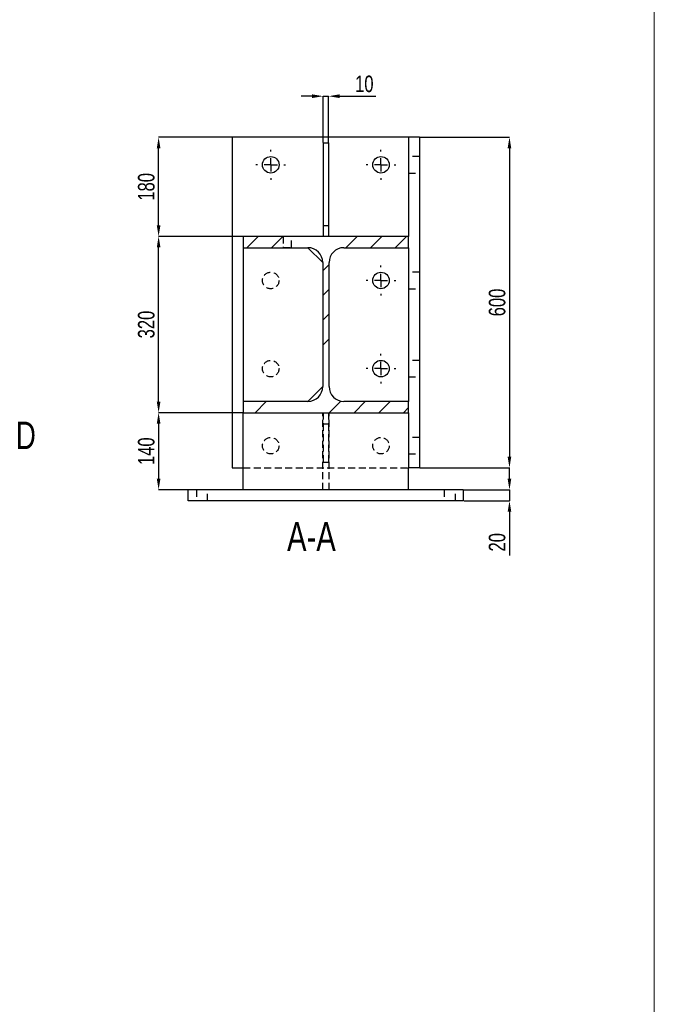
# Model space of a CAD drawing. Header units: millimetres. Extents: x 0 to 1189, y 0 to 841.
# Tile 13 of 29: x 430 to 545, y 432 to 611. Entities that reach past the tile are written whole.
import ezdxf

# ---------------------------------------------------------------- set-up
doc = ezdxf.new("R2010")
doc.units = ezdxf.units.MM
doc.header["$PDSIZE"] = -1
doc.linetypes.add('CENTERX2', pattern=[20.32, 12.7, -2.54, 2.54, -2.54])
doc.linetypes.add('HIDDEN', pattern=[1.905, 1.27, -0.635])
for name, color, linetype in [('COTES', 1, 'Continuous'), ('NOTES', 6, 'Continuous'), ('TRAIT-FINS', 9, 'Continuous'), ('TRAIT-MIXTES', 3, 'CENTERX2'), ('TRAIT-TIRET', 2, 'HIDDEN')]:
    doc.layers.add(name, color=color, linetype=linetype)
doc.layers.add('TRAIT-FORT', color=4, linetype='Continuous', lineweight=25)
doc.styles.add('SLDTEXTSTYLE0', font='TXT', dxfattribs={"width": 0.75})
doc.dimstyles.new('SLDDIMSTYLE0', dxfattribs={"dimtxt": 3, "dimasz": 2, "dimexe": 0, "dimexo": 0.0625, "dimgap": 0.75, "dimtad": 1, "dimdec": 0, "dimlfac": 10, "dimrnd": 1e-09, "dimzin": 12, "dimdsep": 46, "dimtxsty": 'SLDTEXTSTYLE0', "dimsah": 1, "dimcen": 0.09, "dimadec": 0, "dimazin": 3, "dimtfac": 1, "dimtdec": 0, "dimtofl": 0, "dimtmove": 0, "dimatfit": 3, "dimfxl": 1, "dimfrac": 2, "dimtolj": 1, "dimtzin": 12, "dimarcsym": 0})
doc.dimstyles.new('SLDDIMSTYLE1', dxfattribs={"dimtxt": 3, "dimasz": 2, "dimexe": 0, "dimexo": 0.0625, "dimgap": 0.75, "dimtad": 1, "dimdec": 0, "dimlfac": 10, "dimrnd": 1e-09, "dimzin": 12, "dimdsep": 46, "dimtxsty": 'SLDTEXTSTYLE0', "dimsah": 1, "dimcen": 0.09, "dimadec": 0, "dimazin": 3, "dimtfac": 1, "dimtdec": 0, "dimtmove": 0, "dimatfit": 0, "dimfxl": 1, "dimfrac": 2, "dimtolj": 1, "dimtzin": 12, "dimarcsym": 0})

# ---------------------------------------------------------------- blocks, each defined once
blk = doc.blocks.new('_D_164')
at = {"layer": 'COTES', "color": 0, "lineweight": -2, "transparency": 16777216}
for p, q in [((468.27, 589.83), (454.98, 589.83)), ((454.98, 573.83), (454.98, 587.83)), ((470.27, 571.83), (454.98, 571.83))]:
    blk.add_line(p, q, dxfattribs=at)
at = {"layer": 'COTES', "color": 0, "transparency": 16777216}
for points in [[(454.65, 587.83), (455.31, 587.83), (454.98, 589.83)], [(454.65, 573.83), (455.31, 573.83), (454.98, 571.83)]]:
    blk.add_solid(points, dxfattribs=at)
at = {"layer": 'Defpoints', "color": 0, "transparency": 16777216}
for p in [(454.98, 589.83), (468.33, 589.83), (470.33, 571.83)]:
    blk.add_point(p, dxfattribs=at)
at = {"layer": 'COTES', "color": 0, "transparency": 16777216, "insert": (451.23, 580.83), "char_height": 3, "attachment_point": 2, "rotation": 90, "style": 'SLDTEXTSTYLE0'}
blk.add_mtext('\\A1;180', dxfattribs=at)
blk = doc.blocks.new('_D_165')
at = {"layer": 'COTES', "color": 0, "lineweight": -2, "transparency": 16777216}
for p, q in [((470.27, 571.83), (454.98, 571.83)), ((454.98, 541.83), (454.98, 569.83)), ((470.27, 539.83), (454.98, 539.83))]:
    blk.add_line(p, q, dxfattribs=at)
at = {"layer": 'COTES', "color": 0, "transparency": 16777216}
for points in [[(454.65, 569.83), (455.31, 569.83), (454.98, 571.83)], [(454.65, 541.83), (455.31, 541.83), (454.98, 539.83)]]:
    blk.add_solid(points, dxfattribs=at)
at = {"layer": 'Defpoints', "color": 0, "transparency": 16777216}
for p in [(454.98, 571.83), (470.33, 571.83), (470.33, 539.83)]:
    blk.add_point(p, dxfattribs=at)
at = {"layer": 'COTES', "color": 0, "transparency": 16777216, "insert": (451.23, 555.83), "char_height": 3, "attachment_point": 2, "rotation": 90, "style": 'SLDTEXTSTYLE0'}
blk.add_mtext('\\A1;320', dxfattribs=at)
blk = doc.blocks.new('_D_166')
at = {"layer": 'COTES', "color": 0, "lineweight": -2, "transparency": 16777216}
for p, q in [((482.83, 597.28), (480.83, 597.28)), ((484.83, 588.9), (484.83, 597.28)), ((484.83, 597.28), (485.83, 597.28)), ((485.83, 588.9), (485.83, 597.28)), ((487.83, 597.28), (494.37, 597.28))]:
    blk.add_line(p, q, dxfattribs=at)
at = {"layer": 'COTES', "color": 0, "transparency": 16777216}
for points in [[(482.83, 597.62), (482.83, 596.95), (484.83, 597.28)], [(487.83, 597.62), (487.83, 596.95), (485.83, 597.28)]]:
    blk.add_solid(points, dxfattribs=at)
at = {"layer": 'Defpoints', "color": 0, "transparency": 16777216}
for p in [(485.83, 597.28), (484.83, 588.83), (485.83, 588.83)]:
    blk.add_point(p, dxfattribs=at)
at = {"layer": 'COTES', "color": 0, "transparency": 16777216, "insert": (492.31, 601.03), "char_height": 3, "attachment_point": 2, "style": 'SLDTEXTSTYLE0'}
blk.add_mtext('\\A1;10', dxfattribs=at)
blk = doc.blocks.new('_D_167')
at = {"layer": 'COTES', "color": 0, "lineweight": -2, "transparency": 16777216}
for p, q in [((502.4, 589.83), (518.65, 589.83)), ((518.65, 587.83), (518.65, 531.83)), ((502.4, 529.83), (518.65, 529.83))]:
    blk.add_line(p, q, dxfattribs=at)
at = {"layer": 'COTES', "color": 0, "transparency": 16777216}
for points in [[(518.32, 587.83), (518.98, 587.83), (518.65, 589.83)], [(518.32, 531.83), (518.98, 531.83), (518.65, 529.83)]]:
    blk.add_solid(points, dxfattribs=at)
at = {"layer": 'Defpoints', "color": 0, "transparency": 16777216}
for p in [(502.33, 589.83), (502.33, 529.83), (518.65, 529.83)]:
    blk.add_point(p, dxfattribs=at)
at = {"layer": 'COTES', "color": 0, "transparency": 16777216, "insert": (514.9, 559.83), "char_height": 3, "attachment_point": 2, "rotation": 90, "style": 'SLDTEXTSTYLE0'}
blk.add_mtext('\\A1;600', dxfattribs=at)
blk = doc.blocks.new('_D_168')
at = {"layer": 'COTES', "color": 0, "lineweight": -2, "transparency": 16777216}
for p, q in [((470.27, 539.83), (454.98, 539.83)), ((454.98, 537.83), (454.98, 527.83)), ((460.27, 525.83), (454.98, 525.83))]:
    blk.add_line(p, q, dxfattribs=at)
at = {"layer": 'COTES', "color": 0, "transparency": 16777216}
for points in [[(454.65, 537.83), (455.31, 537.83), (454.98, 539.83)], [(454.65, 527.83), (455.31, 527.83), (454.98, 525.83)]]:
    blk.add_solid(points, dxfattribs=at)
at = {"layer": 'Defpoints', "color": 0, "transparency": 16777216}
for p in [(470.33, 539.83), (454.98, 525.83), (460.33, 525.83)]:
    blk.add_point(p, dxfattribs=at)
at = {"layer": 'COTES', "color": 0, "transparency": 16777216, "insert": (451.23, 532.83), "char_height": 3, "attachment_point": 2, "rotation": 90, "style": 'SLDTEXTSTYLE0'}
blk.add_mtext('\\A1;140', dxfattribs=at)
blk = doc.blocks.new('_D_169')
at = {"layer": 'COTES', "color": 0, "lineweight": -2, "transparency": 16777216}
for p, q in [((518.65, 527.83), (518.65, 529.83)), ((510.4, 525.83), (518.65, 525.83)), ((518.65, 525.83), (518.65, 523.83)), ((510.4, 523.83), (518.65, 523.83)), ((518.65, 521.83), (518.65, 513.87))]:
    blk.add_line(p, q, dxfattribs=at)
at = {"layer": 'COTES', "color": 0, "transparency": 16777216}
for points in [[(518.32, 527.83), (518.98, 527.83), (518.65, 525.83)], [(518.32, 521.83), (518.98, 521.83), (518.65, 523.83)]]:
    blk.add_solid(points, dxfattribs=at)
at = {"layer": 'Defpoints', "color": 0, "transparency": 16777216}
for p in [(510.33, 525.83), (518.65, 525.83), (510.33, 523.83)]:
    blk.add_point(p, dxfattribs=at)
at = {"layer": 'COTES', "color": 0, "transparency": 16777216, "insert": (514.9, 516.3), "char_height": 3, "attachment_point": 2, "rotation": 90, "style": 'SLDTEXTSTYLE0'}
blk.add_mtext('\\A1;20', dxfattribs=at)
blk = doc.blocks.new('SW_CENTERMARKSYMBOL_151')
at = {"layer": 'TRAIT-MIXTES', "color": 0}
for p, q in [((0, 2.4), (0, 2.7)), ((-2.4, 0), (-2.7, 0)), ((0, 0), (-1.2, 0)), ((0, 0), (0, 1.2)), ((0, 0), (0, -1.2)), ((0, 0), (1.2, 0)), ((2.4, 0), (2.7, 0)), ((0, -2.4), (0, -2.7))]:
    blk.add_line(p, q, dxfattribs=at)
blk = doc.blocks.new('SW_CENTERMARKSYMBOL_152')
at = {"layer": 'TRAIT-MIXTES', "color": 0}
for p, q in [((0, 2.4), (0, 2.7)), ((-2.4, 0), (-2.7, 0)), ((0, 0), (-1.2, 0)), ((0, 0), (0, 1.2)), ((0, 0), (0, -1.2)), ((0, 0), (1.2, 0)), ((2.4, 0), (2.7, 0)), ((0, -2.4), (0, -2.7))]:
    blk.add_line(p, q, dxfattribs=at)
blk = doc.blocks.new('SW_CENTERMARKSYMBOL_153')
at = {"layer": 'TRAIT-MIXTES', "color": 0}
for p, q in [((0, 2.4), (0, 2.7)), ((-2.4, 0), (-2.7, 0)), ((0, 0), (-1.2, 0)), ((0, 0), (0, 1.2)), ((0, 0), (0, -1.2)), ((0, 0), (1.2, 0)), ((2.4, 0), (2.7, 0)), ((0, -2.4), (0, -2.7))]:
    blk.add_line(p, q, dxfattribs=at)
blk = doc.blocks.new('SW_CENTERMARKSYMBOL_154')
at = {"layer": 'TRAIT-MIXTES', "color": 0}
for p, q in [((0, 2.4), (0, 2.7)), ((-2.4, 0), (-2.7, 0)), ((0, 0), (-1.2, 0)), ((0, 0), (0, 1.2)), ((0, 0), (0, -1.2)), ((0, 0), (1.2, 0)), ((2.4, 0), (2.7, 0)), ((0, -2.4), (0, -2.7))]:
    blk.add_line(p, q, dxfattribs=at)

msp = doc.modelspace()

# ---------------------------------------------------------------- hatches: boundary and pattern name
at = {"layer": 'TRAIT-FINS'}
h = msp.add_hatch(dxfattribs=at)
h.set_pattern_fill('DIN 201 ACIER ET FONTE', color=256, style=0, pattern_type=2)
h.set_pattern_definition([(45, (0, 0), (-13.4704, 13.4704), []), (45, (4.49, 2e-323), (-13.4704, 13.4704), []), (45, (8.98, 4e-323), (-13.4704, 13.4704), []), (45, (13.47, 6e-323), (-13.4704, 13.4704), [])])
edge = h.paths.add_edge_path(flags=0)
edge.add_line((482.06, 541.88), (470.33, 541.88))
edge.add_line((470.33, 541.88), (470.33, 539.83))
edge.add_line((470.33, 539.83), (500.33, 539.83))
edge.add_line((500.33, 539.83), (500.33, 541.88))
edge.add_line((500.33, 541.88), (488.61, 541.88))
edge.add_arc((488.61, 544.58), 2.7, 180, 270, ccw=False)
edge.add_line((485.91, 544.58), (485.91, 567.08))
edge.add_arc((488.61, 567.08), 2.7, 90, 180, ccw=False)
edge.add_line((488.61, 569.78), (500.33, 569.78))
edge.add_line((500.33, 569.78), (500.33, 571.83))
edge.add_line((500.33, 571.83), (470.33, 571.83))
edge.add_line((470.33, 571.83), (470.33, 569.78))
edge.add_line((470.33, 569.78), (482.06, 569.78))
edge.add_arc((482.06, 567.08), 2.7, 0, 90, ccw=False)
edge.add_line((484.76, 567.08), (484.76, 544.58))
edge.add_arc((482.06, 544.58), 2.7, 270, 360, ccw=False)

# ---------------------------------------------------------------- linework, layer by layer
at = {"lineweight": 18}
for q in [(544.93, 300.89), (544.93, 321.17)]:
    msp.add_line((544.93, 614.85), q, dxfattribs=at)
at = {"layer": 'TRAIT-FORT', "lineweight": 25}
for p, q in [((500.33, 589.83), (468.33, 589.83)), ((468.33, 589.83), (468.33, 529.83)), ((484.83, 588.83), (484.83, 573.83)), ((484.83, 588.83), (485.83, 588.83)), ((485.83, 588.83), (485.83, 573.83)), ((502.33, 589.83), (500.33, 589.83)), ((500.33, 589.83), (500.33, 571.83)), ((502.33, 589.83), (502.33, 529.83)), ((484.83, 573.83), (485.83, 573.83)), ((484.83, 573.83), (484.83, 571.83)), ((485.83, 573.83), (485.83, 571.83)), ((470.33, 571.83), (470.33, 569.78)), ((500.33, 571.83), (470.33, 571.83)), ((500.33, 569.78), (500.33, 571.83)), ((470.33, 569.78), (482.06, 569.78)), ((470.33, 569.78), (470.33, 541.88)), ((484.76, 567.08), (482.06, 569.78)), ((488.61, 569.78), (500.33, 569.78)), ((500.33, 569.78), (500.33, 541.88)), ((484.76, 567.08), (484.76, 544.58)), ((485.91, 544.58), (485.91, 567.08)), ((482.06, 541.88), (484.76, 544.58)), ((482.06, 541.88), (470.33, 541.88)), ((470.33, 541.88), (470.33, 539.83)), ((500.33, 541.88), (488.61, 541.88)), ((500.33, 539.83), (500.33, 541.88)), ((470.33, 539.83), (500.33, 539.83)), ((470.33, 525.83), (470.33, 539.83)), ((500.33, 539.83), (500.33, 529.83)), ((468.33, 529.83), (470.33, 529.83)), ((500.33, 525.83), (500.33, 529.83)), ((502.33, 529.83), (500.33, 529.83)), ((460.33, 523.83), (460.33, 525.83)), ((510.33, 525.83), (460.33, 525.83)), ((510.33, 523.83), (510.33, 525.83)), ((510.33, 523.83), (460.33, 523.83))]:
    msp.add_line(p, q, dxfattribs=at)
for centre in [(475.33, 584.83), (495.33, 584.83), (495.33, 563.83), (495.33, 547.83)]:
    msp.add_circle(centre, 1.5, dxfattribs=at)
for centre, start, end in [((482.06, 567.08), 0, 90), ((488.61, 567.08), 90, 180), ((482.06, 544.58), 270, 0), ((488.61, 544.58), 180, 270)]:
    msp.add_arc(centre, 2.7, start, end, dxfattribs=at)
at = {"layer": 'TRAIT-TIRET'}
for p, q in [((502.33, 586.33), (500.33, 586.33)), ((500.33, 583.33), (502.33, 583.33)), ((477.58, 571.83), (477.58, 569.83)), ((479.08, 569.83), (479.08, 571.83)), ((477.58, 569.83), (479.08, 569.83)), ((502.33, 565.33), (500.33, 565.33)), ((500.33, 562.33), (502.33, 562.33)), ((502.33, 549.33), (500.33, 549.33)), ((500.33, 546.33), (502.33, 546.33)), ((484.76, 525.83), (484.76, 539.83)), ((484.83, 539.83), (484.83, 537.83)), ((485.83, 539.83), (485.83, 537.83)), ((485.91, 525.83), (485.91, 539.83)), ((484.83, 537.83), (485.83, 537.83)), ((484.83, 537.83), (484.83, 530.83)), ((485.83, 537.83), (485.83, 530.83)), ((502.33, 535.33), (500.33, 535.33)), ((500.33, 532.33), (502.33, 532.33)), ((470.33, 529.83), (500.33, 529.83)), ((484.83, 530.83), (485.83, 530.83)), ((461.83, 525.83), (461.83, 523.83)), ((463.83, 523.83), (463.83, 525.83)), ((506.83, 525.83), (506.83, 523.83)), ((508.83, 523.83), (508.83, 525.83))]:
    msp.add_line(p, q, dxfattribs=at)
for centre in [(475.33, 563.83), (475.33, 547.83), (475.33, 533.83), (495.33, 533.83)]:
    msp.add_circle(centre, 1.5, dxfattribs=at)

# ---------------------------------------------------------------- block references
at = {"layer": 'TRAIT-MIXTES'}
for name, p in [('SW_CENTERMARKSYMBOL_151', (475.33, 584.83)), ('SW_CENTERMARKSYMBOL_152', (495.33, 584.83)), ('SW_CENTERMARKSYMBOL_153', (495.33, 563.83)), ('SW_CENTERMARKSYMBOL_154', (495.33, 547.83))]:
    msp.add_blockref(name, p, dxfattribs=at)

# ---------------------------------------------------------------- texts
at = {"insert": (429.08, 538.21), "char_height": 5, "attachment_point": 1, "style": 'SLDTEXTSTYLE0'}
msp.add_mtext('D', dxfattribs=at)
at = {"layer": 'NOTES', "insert": (482.71, 519.98), "char_height": 5.292, "attachment_point": 2, "style": 'SLDTEXTSTYLE0'}
msp.add_mtext('A-A', dxfattribs=at)

# ---------------------------------------------------------------- dimensions: what is measured, and where the dimension line sits
at = {"layer": 'COTES'}
dim = msp.add_linear_dim(base=(485.83, 597.28), p1=(484.83, 588.83), p2=(485.83, 588.83), dimstyle='SLDDIMSTYLE1', dxfattribs=at)
dim.commit()
dim.dimension.update_dxf_attribs({"geometry": '_D_166', "text_midpoint": (492.31, 597.28), "dimtype": 160})
for base, p1, p2, dimstyle, picture, middle in [((454.98, 589.83), (470.33, 571.83), (468.33, 589.83), 'SLDDIMSTYLE0', '_D_164', (454.98, 580.83)), ((518.65, 529.83), (502.33, 589.83), (502.33, 529.83), 'SLDDIMSTYLE0', '_D_167', (518.65, 559.83)), ((454.98, 571.83), (470.33, 539.83), (470.33, 571.83), 'SLDDIMSTYLE0', '_D_165', (454.98, 555.83)), ((454.98, 525.83), (470.33, 539.83), (460.33, 525.83), 'SLDDIMSTYLE0', '_D_168', (454.98, 532.83)), ((518.65, 525.83), (510.33, 523.83), (510.33, 525.83), 'SLDDIMSTYLE1', '_D_169', (518.65, 516.3))]:
    dim = msp.add_linear_dim(base=base, p1=p1, p2=p2, angle=90, dimstyle=dimstyle, dxfattribs=at)
    dim.commit()
    dim.dimension.update_dxf_attribs({"geometry": picture, "text_midpoint": middle, "dimtype": 160})

doc.saveas('drawing.dxf')
